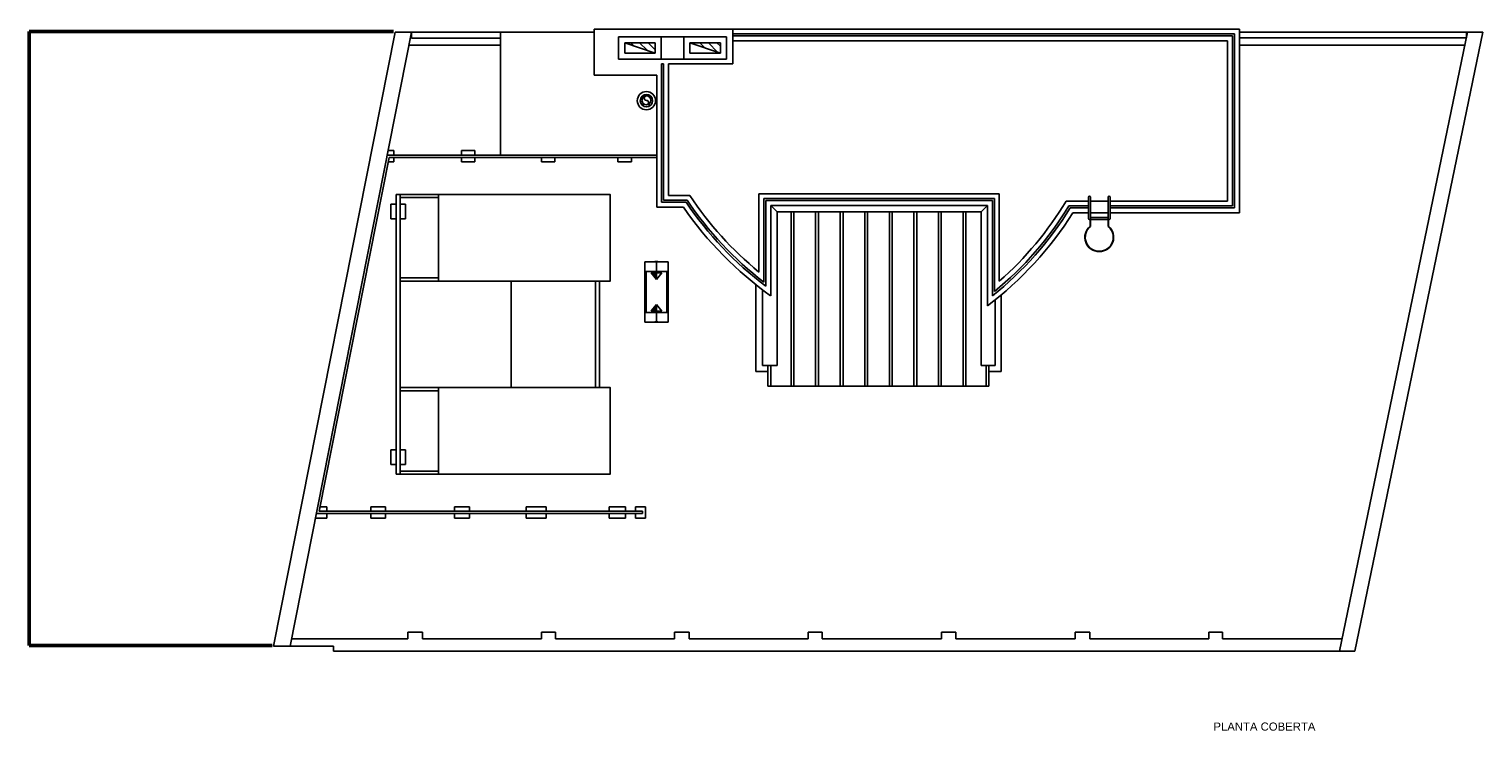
# Model space of a CAD drawing. Header units: metres. Extents: x -1 to 428, y -6 to 28.
# Tile 2 of 2: x 392 to 428, y 11 to 28. Entities that reach past the tile are written whole.
import ezdxf

# ---------------------------------------------------------------- set-up
doc = ezdxf.new("R2010")
doc.units = ezdxf.units.M
doc.linetypes.add('CONTINUA', pattern=[0])
doc.layers.add('PC MURS', color=7, linetype='CONTINUA', lineweight=25)
doc.layers.add('PC TEXT', color=7, linetype='CONTINUA', lineweight=25)
doc.styles.add('ARIAL', font='arial.ttf')
pattern_1 = [(135, (0, 0), (-0.21213203, -0.21213203), []), (135, (-0.10607, -0.10607), (-0.21213203, -0.21213203), [])]

# ---------------------------------------------------------------- blocks, each defined once
blk = doc.blocks.new('RAYADO_0')
at = {"layer": 'PC MURS', "color": 7, "linetype": 'CONTINUA', "lineweight": 25, "transparency": 33554687}
for p, q in [((406.8, 26.598), (406.8, 26.646)), ((406.95, 26.612), (406.95, 26.655)), ((406.8, 26.392), (406.8, 26.456)), ((406.95, 26.383), (406.95, 26.442))]:
    blk.add_line(p, q, dxfattribs=at)

msp = doc.modelspace()

# ---------------------------------------------------------------- hatches: boundary and pattern name
at = {"layer": 'PC MURS', "lineweight": 25, "transparency": 33554687}
h = msp.add_hatch(dxfattribs=at)
h.set_pattern_fill('RAYADO_1', scale=0.1, angle=45, style=0, pattern_type=2)
h.set_pattern_definition(pattern_1)
h.paths.add_polyline_path([(406.348, 27.944), (407.098, 27.694), (407.098, 27.944)], flags=0)
h = msp.add_hatch(dxfattribs=at)
h.set_pattern_fill('RAYADO_1', scale=0.1, angle=45, style=0, pattern_type=2)
h.set_pattern_definition(pattern_1)
h.paths.add_polyline_path([(407.958, 27.944), (408.708, 27.694), (408.708, 27.944)], flags=0)

# ---------------------------------------------------------------- linework, layer by layer
at = {"layer": 'PC MURS', "color": 202, "lineweight": 50, "transparency": 33554687}
for p, q in [((391.656, 28.228), (391.656, 13.089)), ((400.648, 28.228), (391.656, 28.228)), ((391.656, 13.089), (397.649, 13.089))]:
    msp.add_line(p, q, dxfattribs=at)
at = {"layer": 'PC MURS', "color": 7, "lineweight": 25, "transparency": 33554687}
for p, q in [((397.685, 13.07), (400.684, 28.209)), ((398.093, 13.07), (401.092, 28.209)), ((400.684, 28.209), (405.598, 28.209)), ((401.092, 28.209), (401.092, 28.059)), ((401.092, 28.059), (403.283, 28.059)), ((403.283, 28.209), (403.283, 25.179)), ((405.598, 28.284), (421.508, 28.284)), ((405.598, 27.144), (405.598, 28.284)), ((406.198, 27.544), (406.198, 28.094)), ((406.198, 28.094), (407.248, 28.094)), ((407.248, 27.544), (407.248, 28.094)), ((407.248, 28.094), (407.808, 28.094)), ((407.808, 28.094), (408.858, 28.094)), ((407.808, 27.544), (407.808, 28.094)), ((408.858, 27.544), (408.858, 28.094)), ((409.018, 27.424), (409.018, 28.284)), ((409.018, 28.164), (421.388, 28.164)), ((409.018, 28.114), (421.338, 28.114)), ((409.018, 27.994), (421.218, 27.994)), ((421.218, 27.994), (421.218, 24.045)), ((421.338, 28.114), (421.338, 23.925)), ((421.388, 28.164), (421.388, 23.875)), ((421.508, 28.284), (421.508, 23.755)), ((421.508, 28.209), (427.516, 28.209)), ((421.508, 28.066), (427.109, 28.066)), ((427.138, 28.209), (423.977, 12.95)), ((427.516, 28.209), (424.354, 12.95)), ((427.109, 28.066), (427.109, 28.209)), ((401.028, 27.889), (403.283, 27.889)), ((406.348, 27.694), (406.348, 27.944)), ((406.348, 27.944), (407.098, 27.944)), ((406.348, 27.944), (407.098, 27.694)), ((406.348, 27.694), (407.098, 27.694)), ((407.098, 27.694), (407.098, 27.944)), ((407.958, 27.694), (407.958, 27.944)), ((407.958, 27.944), (408.708, 27.944)), ((407.958, 27.944), (408.708, 27.694)), ((407.958, 27.694), (408.708, 27.694)), ((408.708, 27.694), (408.708, 27.944)), ((421.508, 27.886), (427.071, 27.886)), ((406.198, 27.544), (407.248, 27.544)), ((407.808, 27.544), (407.248, 27.544)), ((407.258, 24.015), (407.258, 27.424)), ((407.258, 27.424), (407.308, 27.424)), ((407.308, 24.065), (407.308, 27.424)), ((407.428, 24.185), (407.428, 27.424)), ((407.428, 27.424), (409.018, 27.424)), ((407.808, 27.544), (408.858, 27.544)), ((405.598, 27.144), (407.138, 27.144)), ((407.138, 23.895), (407.138, 27.144)), ((398.814, 16.4), (400.541, 25.119)), ((400.492, 25.179), (407.138, 25.179)), ((400.513, 25.289), (400.652, 25.289)), ((400.541, 25.119), (406.512, 25.119)), ((400.652, 25.289), (400.652, 25.179)), ((400.652, 25.119), (400.652, 25.009)), ((402.322, 25.289), (402.322, 25.179)), ((402.322, 25.289), (402.652, 25.289)), ((402.322, 25.119), (402.322, 25.009)), ((402.652, 25.289), (402.652, 25.179)), ((402.652, 25.119), (402.652, 25.009)), ((404.292, 25.119), (404.292, 25.009)), ((404.622, 25.119), (404.622, 25.009)), ((406.182, 25.119), (406.182, 25.009)), ((406.512, 25.119), (406.512, 25.009)), ((406.512, 25.119), (407.138, 25.119)), ((400.519, 25.009), (400.652, 25.009)), ((402.652, 25.009), (402.322, 25.009)), ((404.622, 25.009), (404.292, 25.009)), ((406.512, 25.009), (406.182, 25.009)), ((400.708, 24.209), (400.708, 17.309)), ((400.708, 24.209), (401.758, 24.209)), ((400.808, 24.209), (400.808, 17.309)), ((400.808, 24.129), (401.758, 24.129)), ((407.308, 24.065), (407.888, 24.065)), ((407.428, 24.185), (407.952, 24.185)), ((409.658, 24.225), (415.588, 24.225)), ((409.658, 24.225), (409.658, 22.295)), ((409.778, 24.105), (409.778, 22.046)), ((409.778, 24.105), (415.468, 24.105)), ((409.828, 24.055), (415.418, 24.055)), ((409.828, 24.055), (409.828, 21.945)), ((415.418, 24.055), (415.418, 21.709)), ((415.468, 24.105), (415.468, 21.813)), ((415.588, 24.225), (415.588, 22.072)), ((417.785, 24.045), (417.236, 24.045)), ((417.785, 23.615), (417.785, 24.14)), ((417.835, 23.615), (417.835, 24.14)), ((418.27, 24.045), (417.835, 24.045)), ((418.27, 23.615), (418.27, 24.14)), ((418.32, 23.615), (418.32, 24.14)), ((421.218, 24.045), (418.32, 24.045)), ((400.578, 23.609), (400.578, 23.969)), ((400.578, 23.969), (400.708, 23.969)), ((400.808, 23.969), (400.938, 23.969)), ((400.938, 23.609), (400.938, 23.969)), ((407.138, 23.895), (407.798, 23.895)), ((407.258, 24.015), (407.861, 24.015)), ((409.948, 23.935), (415.298, 23.935)), ((409.948, 23.935), (409.948, 21.708)), ((410.108, 23.775), (409.948, 23.935)), ((410.108, 23.775), (415.138, 23.775)), ((410.108, 23.775), (410.108, 19.989)), ((410.452, 19.479), (410.452, 23.775)), ((410.522, 19.479), (410.522, 23.775)), ((411.057, 19.479), (411.057, 23.775)), ((411.127, 19.479), (411.127, 23.775)), ((411.663, 19.479), (411.663, 23.775)), ((411.733, 19.479), (411.733, 23.775)), ((412.269, 19.479), (412.269, 23.775)), ((412.339, 19.479), (412.339, 23.775)), ((412.875, 19.479), (412.875, 23.775)), ((412.945, 19.479), (412.945, 23.775)), ((413.48, 19.479), (413.48, 23.775)), ((413.55, 19.479), (413.55, 23.775)), ((414.086, 19.479), (414.086, 23.775)), ((414.156, 19.479), (414.156, 23.775)), ((414.692, 19.479), (414.692, 23.775)), ((414.762, 19.479), (414.762, 23.775)), ((415.138, 23.775), (415.298, 23.935)), ((415.138, 23.775), (415.138, 19.989)), ((415.298, 23.935), (415.298, 21.463)), ((417.785, 23.925), (417.304, 23.925)), ((417.785, 23.875), (417.332, 23.875)), ((417.785, 23.755), (417.398, 23.755)), ((418.27, 23.755), (417.835, 23.755)), ((421.338, 23.925), (418.32, 23.925)), ((421.388, 23.875), (418.32, 23.875)), ((421.508, 23.755), (418.32, 23.755)), ((400.578, 23.609), (400.708, 23.609)), ((400.808, 23.609), (400.938, 23.609)), ((417.81, 23.59), (417.825, 23.59)), ((417.825, 23.595), (417.825, 23.424)), ((417.835, 23.64), (418.27, 23.64)), ((417.835, 23.615), (417.835, 23.42)), ((417.835, 23.59), (418.27, 23.59)), ((418.27, 23.615), (418.27, 23.42)), ((418.28, 23.595), (418.28, 23.424)), ((418.28, 23.59), (418.295, 23.59)), ((406.841, 22.55), (407.421, 22.55)), ((406.841, 21.06), (406.841, 22.55)), ((406.841, 22.31), (407.421, 22.31)), ((406.876, 21.3), (406.876, 22.31)), ((407.261, 22.275), (407.001, 22.273)), ((407.132, 22.113), (407.001, 22.273)), ((407.111, 22.53), (407.111, 22.57)), ((407.131, 22.115), (407.131, 22.55)), ((407.132, 22.113), (407.261, 22.275)), ((407.151, 22.53), (407.151, 22.57)), ((407.386, 21.3), (407.386, 22.31)), ((407.421, 21.06), (407.421, 22.55)), ((400.808, 22.149), (401.758, 22.149)), ((400.808, 22.069), (401.758, 22.069)), ((403.548, 22.069), (403.548, 19.449)), ((405.628, 22.069), (405.628, 19.449)), ((405.728, 22.069), (405.728, 19.449)), ((409.581, 19.839), (409.581, 21.984)), ((409.743, 21.859), (409.743, 19.989)), ((415.483, 21.607), (415.483, 19.989)), ((415.633, 19.839), (415.633, 21.729)), ((407.421, 21.3), (406.841, 21.3)), ((407.132, 21.496), (407.001, 21.336)), ((407.261, 21.334), (407.001, 21.336)), ((407.131, 21.494), (407.131, 21.06)), ((407.132, 21.496), (407.261, 21.334)), ((407.421, 21.06), (406.841, 21.06)), ((407.111, 21.08), (407.111, 21.04)), ((407.151, 21.08), (407.151, 21.04)), ((409.881, 19.839), (409.581, 19.839)), ((410.108, 19.989), (409.743, 19.989)), ((409.881, 19.479), (409.881, 19.989)), ((409.951, 19.479), (409.951, 19.989)), ((415.138, 19.989), (415.483, 19.989)), ((415.263, 19.479), (415.263, 19.989)), ((415.333, 19.479), (415.333, 19.989)), ((415.333, 19.839), (415.633, 19.839)), ((400.808, 19.449), (401.758, 19.449)), ((400.808, 19.369), (401.758, 19.369)), ((409.881, 19.479), (415.333, 19.479)), ((400.578, 17.909), (400.578, 17.549)), ((400.578, 17.909), (400.708, 17.909)), ((400.808, 17.909), (400.938, 17.909)), ((400.938, 17.909), (400.938, 17.549)), ((400.578, 17.549), (400.708, 17.549)), ((400.708, 17.309), (401.758, 17.309)), ((400.808, 17.549), (400.938, 17.549)), ((400.808, 17.389), (401.758, 17.389)), ((398.998, 16.51), (398.836, 16.51)), ((398.998, 16.4), (398.998, 16.51)), ((400.088, 16.4), (400.088, 16.51)), ((400.088, 16.51), (400.448, 16.51)), ((400.448, 16.4), (400.448, 16.51)), ((402.148, 16.4), (402.148, 16.51)), ((402.148, 16.51), (402.518, 16.51)), ((402.518, 16.4), (402.518, 16.51)), ((403.918, 16.4), (403.918, 16.51)), ((403.918, 16.51), (404.408, 16.51)), ((404.408, 16.4), (404.408, 16.51)), ((405.968, 16.4), (405.968, 16.51)), ((405.968, 16.51), (406.368, 16.51)), ((406.368, 16.4), (406.368, 16.51)), ((406.618, 16.4), (406.618, 16.51)), ((406.618, 16.51), (406.728, 16.51)), ((406.728, 16.51), (406.858, 16.51)), ((406.858, 16.23), (406.858, 16.51)), ((398.998, 16.23), (398.719, 16.23)), ((406.788, 16.34), (398.741, 16.34)), ((406.788, 16.4), (398.814, 16.4)), ((398.998, 16.23), (398.998, 16.34)), ((400.088, 16.23), (400.088, 16.34)), ((400.088, 16.23), (400.448, 16.23)), ((400.448, 16.23), (400.448, 16.34)), ((402.148, 16.23), (402.148, 16.34)), ((402.148, 16.23), (402.518, 16.23)), ((402.518, 16.23), (402.518, 16.34)), ((403.918, 16.23), (403.918, 16.34)), ((403.918, 16.23), (404.408, 16.23)), ((404.408, 16.23), (404.408, 16.34)), ((405.968, 16.23), (405.968, 16.34)), ((405.968, 16.23), (406.368, 16.23)), ((406.368, 16.23), (406.368, 16.34)), ((406.618, 16.23), (406.618, 16.34)), ((406.618, 16.23), (406.858, 16.23)), ((406.788, 16.34), (406.788, 16.4)), ((400.999, 13.25), (400.999, 13.419)), ((401.359, 13.419), (400.999, 13.419)), ((401.359, 13.25), (401.359, 13.419)), ((404.299, 13.25), (404.299, 13.419)), ((404.639, 13.419), (404.299, 13.419)), ((404.639, 13.25), (404.639, 13.419)), ((407.579, 13.25), (407.579, 13.419)), ((407.939, 13.419), (407.579, 13.419)), ((407.939, 13.25), (407.939, 13.419)), ((410.869, 13.25), (410.869, 13.419)), ((411.219, 13.419), (410.869, 13.419)), ((411.219, 13.25), (411.219, 13.419)), ((414.159, 13.25), (414.159, 13.419)), ((414.519, 13.419), (414.159, 13.419)), ((414.519, 13.25), (414.519, 13.419)), ((417.459, 13.25), (417.459, 13.419)), ((417.819, 13.419), (417.459, 13.419)), ((417.819, 13.25), (417.819, 13.419)), ((420.759, 13.25), (420.759, 13.419)), ((421.089, 13.419), (420.759, 13.419)), ((421.089, 13.25), (421.089, 13.419)), ((399.164, 13.07), (397.685, 13.07)), ((400.999, 13.25), (398.129, 13.25)), ((399.164, 12.95), (399.164, 13.07)), ((424.354, 12.95), (399.164, 12.95)), ((404.299, 13.25), (401.359, 13.25)), ((407.579, 13.25), (404.639, 13.25)), ((410.869, 13.25), (407.939, 13.25)), ((414.159, 13.25), (411.219, 13.25)), ((417.459, 13.25), (414.519, 13.25)), ((420.759, 13.25), (417.819, 13.25)), ((424.039, 13.25), (421.089, 13.25))]:
    msp.add_line(p, q, dxfattribs=at)
for points in [[(401.758, 22.069), (405.988, 22.069), (405.988, 24.209), (401.758, 24.209), (401.758, 22.069)], [(401.758, 19.449), (405.988, 19.449), (405.988, 17.309), (401.758, 17.309), (401.758, 19.449)]]:
    msp.add_lwpolyline(points, close=True, dxfattribs=at)
at = {"layer": 'PC MURS', "lineweight": 25, "transparency": 33554687}
for centre, radius in [((406.883, 26.519), 0.225), ((406.883, 26.519), 0.152), ((406.883, 26.527), 0.109)]:
    msp.add_circle(centre, radius, dxfattribs=at)
for centre, radius, start, end in [((406.883, 26.581), 0.0544, 90, 270), ((406.883, 26.527), 0.109, 270, 90), ((406.883, 26.473), 0.0544, 270, 90)]:
    msp.add_arc(centre, radius, start, end, dxfattribs=at)
at = {"layer": 'PC MURS', "color": 7, "lineweight": 25, "transparency": 33554687}
for centre, radius, start, end in [((415.05, 28.876), 8.628, 213.8891, 232.332), ((415.05, 28.876), 8.508, 213.4595, 230.6684), ((410.152, 28.29), 8.259, 311.1616, 329.0655), ((417.81, 24.14), 0.025, 0, 180), ((418.295, 24.14), 0.025, 0, 180), ((415.05, 28.876), 8.798, 214.4811, 234.5525), ((415.05, 28.876), 8.678, 214.0652, 233.0008), ((410.152, 28.29), 8.549, 307.0087, 327.9579), ((410.152, 28.29), 8.429, 308.6632, 328.4085), ((410.152, 28.29), 8.379, 309.3783, 328.5995), ((418.053, 23.152), 0.355, 129.8549, 50.1451), ((418.053, 23.152), 0.345, 129.0822, 50.9178), ((417.81, 23.615), 0.025, 180, 0), ((418.295, 23.615), 0.025, 180, 0), ((415.254, 22.453), 8.249, 181.2492, 181.3016), ((415.254, 22.453), 8.239, 181.2502, 181.3903), ((415.254, 22.453), 8.229, 181.2512, 181.4794), ((415.254, 22.453), 8.219, 181.2522, 181.5689), ((415.254, 22.453), 8.209, 181.2532, 181.6588), ((415.254, 22.453), 8.199, 181.2542, 181.7491), ((415.254, 22.453), 8.189, 181.2553, 181.8398), ((415.254, 22.453), 8.179, 181.2563, 181.9309), ((415.254, 22.453), 8.169, 181.2573, 182.0224), ((415.254, 22.453), 8.159, 181.2583, 182.1144), ((415.254, 22.453), 8.149, 181.2593, 182.2068), ((415.254, 22.453), 8.139, 181.2604, 182.2995), ((415.254, 21.156), 8.249, 178.6984, 178.7508), ((415.254, 21.156), 8.239, 178.6097, 178.7498), ((415.254, 21.156), 8.229, 178.5206, 178.7488), ((415.254, 21.156), 8.219, 178.4311, 178.7478), ((415.254, 21.156), 8.209, 178.3412, 178.7468), ((415.254, 21.156), 8.199, 178.2509, 178.7458), ((415.254, 21.156), 8.189, 178.1602, 178.7447), ((415.254, 21.156), 8.179, 178.0691, 178.7437), ((415.254, 21.156), 8.169, 177.9776, 178.7427), ((415.254, 21.156), 8.159, 177.8856, 178.7417), ((415.254, 21.156), 8.149, 177.7932, 178.7407), ((415.254, 21.156), 8.139, 177.7005, 178.7396)]:
    msp.add_arc(centre, radius, start, end, dxfattribs=at)

# ---------------------------------------------------------------- block references
at = {"layer": 'PC MURS', "color": 7, "linetype": 'CONTINUA', "lineweight": 25, "transparency": 33554687}
msp.add_blockref('RAYADO_0', (0, 0), dxfattribs=at)

# ---------------------------------------------------------------- texts
at = {"layer": 'PC TEXT', "color": 7, "linetype": 'CONTINUA', "lineweight": 25, "transparency": 33554687, "insert": (420.869, 10.986), "char_height": 0.2, "width": 2.62007, "attachment_point": 7, "style": 'ARIAL'}
msp.add_mtext('\\W1.00;PLANTA COBERTA', dxfattribs=at)

doc.saveas('drawing.dxf')
